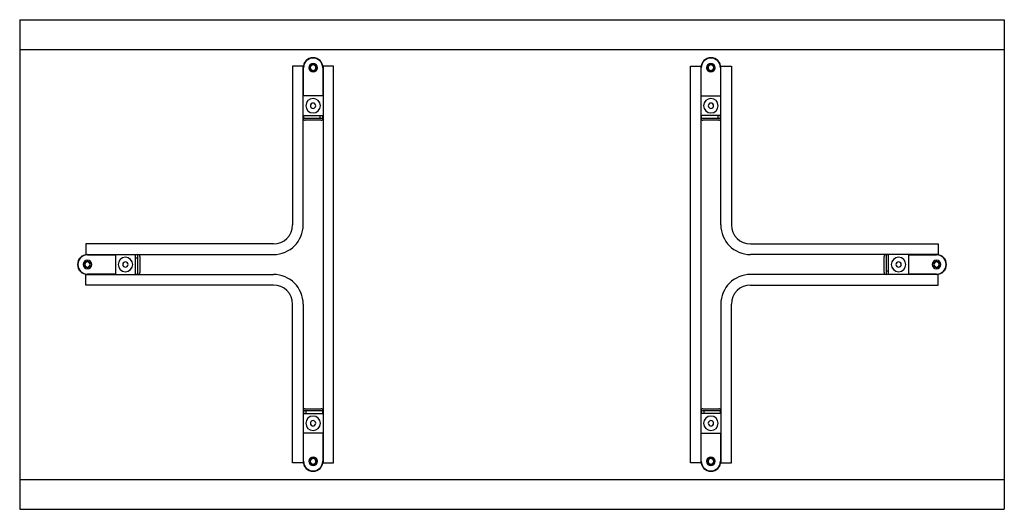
# Paper-space layout '_Bottom' of a CAD drawing. Header units: millimetres. Extents: x 0 to 1490, y -370 to 370.
import ezdxf

# ---------------------------------------------------------------- set-up
doc = ezdxf.new("R2010")
doc.units = ezdxf.units.MM

psp = doc.layouts.new('_Bottom')

# ---------------------------------------------------------------- linework, layer by layer
at = {"color": 7, "linetype": 'Continuous', "lineweight": 25}
for p, q in [((0, 370), (0, -370)), ((0, 370), (1490, 370)), ((1490, 370), (1490, -370)), ((0, 325), (1490, 325)), ((413, 300), (413, 60)), ((429, 300), (413, 300)), ((429, 60), (429, 300)), ((459, 300), (459, -300)), ((475, 300), (459, 300)), ((475, -300), (475, 300)), ((1015, -300), (1015, 300)), ((1015, 300), (1031, 300)), ((1031, 300), (1031, -300)), ((1061, 60), (1061, 300)), ((1061, 300), (1077, 300)), ((1077, 300), (1077, 60)), ((429.5, 255), (429.5, 297.5)), ((439.5, 297.5), (437.5, 297.5)), ((448.5, 297.5), (450.5, 297.5)), ((458.5, 297.5), (458.5, 255)), ((1031.5, 255), (1031.5, 297.5)), ((1041.5, 297.5), (1039.5, 297.5)), ((1050.5, 297.5), (1052.5, 297.5)), ((1060.5, 297.5), (1060.5, 255)), ((459, 255), (429, 255)), ((1031, 255), (1061, 255)), ((429, 225), (459, 225)), ((429.5, 225), (429.5, 221)), ((454.3, 225), (454.3, 221)), ((458.5, 221), (458.5, 225)), ((1061, 225), (1031, 225)), ((1031.5, 225), (1031.5, 221)), ((1056.3, 225), (1056.3, 221)), ((1060.5, 221), (1060.5, 225)), ((429.5, 221), (458.5, 221)), ((456, 218), (432, 218)), ((1031.5, 221), (1060.5, 221)), ((1058, 218), (1034, 218)), ((100, 31), (100, 15)), ((384, 31), (100, 31)), ((1106, 31), (1390, 31)), ((1390, 31), (1390, 15)), ((100, 15), (384, 15)), ((145, 15), (145, -15)), ((175, -15), (175, 15)), ((1390, 15), (1106, 15)), ((1315, -15), (1315, 15)), ((1345, 15), (1345, -15)), ((102.5, 14.5), (145, 14.5)), ((102.5, 4.5), (102.5, 6.5)), ((179, 14.5), (175, 14.5)), ((175, 10.3), (179, 10.3)), ((179, -14.5), (179, 14.5)), ((182, 12), (182, -12)), ((1308, -12), (1308, 12)), ((1315, 14.5), (1311, 14.5)), ((1311, 14.5), (1311, -14.5)), ((1345, 14.5), (1387.5, 14.5)), ((1387.5, 4.5), (1387.5, 6.5)), ((102.5, -4.5), (102.5, -6.5)), ((145, -14.5), (102.5, -14.5)), ((175, -14.5), (179, -14.5)), ((1315, -10.3), (1311, -10.3)), ((1311, -14.5), (1315, -14.5)), ((1387.5, -14.5), (1345, -14.5)), ((1387.5, -4.5), (1387.5, -6.5)), ((100, -15), (384, -15)), ((100, -31), (100, -15)), ((1390, -15), (1106, -15)), ((1390, -31), (1390, -15)), ((384, -31), (100, -31)), ((1106, -31), (1390, -31)), ((413, -300), (413, -60)), ((429, -60), (429, -300)), ((1061, -60), (1061, -300)), ((1077, -300), (1077, -60)), ((458.5, -221), (429.5, -221)), ((429.5, -221), (429.5, -225)), ((432, -218), (456, -218)), ((433.7, -225), (433.7, -221)), ((458.5, -225), (458.5, -221)), ((1060.5, -221), (1031.5, -221)), ((1031.5, -221), (1031.5, -225)), ((1034, -218), (1058, -218)), ((1035.7, -225), (1035.7, -221)), ((1060.5, -225), (1060.5, -221)), ((429, -225), (459, -225)), ((1061, -225), (1031, -225)), ((459, -255), (429, -255)), ((429.5, -297.5), (429.5, -255)), ((458.5, -255), (458.5, -297.5)), ((1031, -255), (1061, -255)), ((1031.5, -297.5), (1031.5, -255)), ((1060.5, -255), (1060.5, -297.5)), ((439.5, -297.5), (437.5, -297.5)), ((448.5, -297.5), (450.5, -297.5)), ((1041.5, -297.5), (1039.5, -297.5)), ((1050.5, -297.5), (1052.5, -297.5)), ((429, -300), (413, -300)), ((459, -300), (475, -300)), ((1031, -300), (1015, -300)), ((1061, -300), (1077, -300)), ((0, -325), (1490, -325)), ((0, -370), (1490, -370))]:
    psp.add_line(p, q, dxfattribs=at)
for centre, radius, start, end in [((444, 297.5), 15, 0, 180), ((444, 297.5), 14.5, 0, 180), ((444, 297.5), 6.5, 0, 180), ((444, 297.5), 4.5, 0, 180), ((444, 297.5), 4.25, 0, 180), ((1046, 297.5), 15, 0, 180), ((1046, 297.5), 14.5, 0, 180), ((1046, 297.5), 6.5, 0, 180), ((1046, 297.5), 4.5, 0, 180), ((1046, 297.5), 4.25, 0, 180), ((444, 297.5), 6.5, 180, 0), ((444, 297.5), 4.5, 180, 0), ((444, 297.5), 4.25, 180, 0), ((1046, 297.5), 6.5, 180, 0), ((1046, 297.5), 4.5, 180, 0), ((1046, 297.5), 4.25, 180, 360), ((444, 240), 11, 0, 180), ((444, 240), 11, 180, 0), ((444, 240), 4, 0, 180), ((444, 240), 4, 180, 0), ((1046, 240), 11, 0, 180), ((1046, 240), 11, 180, 0), ((1046, 240), 4, 0, 180), ((1046, 240), 4, 180, 0), ((432, 221), 3, 180, 270), ((456, 221), 3, 270, 0), ((1034, 221), 3, 180, 270), ((1058, 221), 3, 270, 360), ((384, 60), 29, 270, 0), ((384, 60), 45, 270, 0), ((1106, 60), 45, 180, 270), ((1106, 60), 29, 180, 270), ((102.5, 0), 15, 90, 270), ((179, 12), 3, 0, 90), ((1311, 12), 3, 90, 180), ((1387.5, 0), 15, 270, 90), ((102.5, 0), 14.5, 90, 270), ((102.5, 0), 6.5, 90, 270), ((102.5, 0), 4.5, 90, 270), ((102.5, 0), 4, 0, 180), ((102.5, 0), 4, 180, 0), ((102.5, 0), 6.5, 270, 90), ((102.5, 0), 4.5, 270, 90), ((160, 0), 11, 0, 180), ((160, 0), 11, 180, 0), ((160, 0), 4, 0, 180), ((1330, 0), 11, 0, 180), ((1330, 0), 11, 180, 0), ((1330, 0), 4, 0, 180), ((1387.5, 0), 6.5, 90, 270), ((1387.5, 0), 4.5, 90, 270), ((1387.5, 0), 4, 0, 180), ((1387.5, 0), 4, 180, 0), ((1387.5, 0), 14.5, 270, 90), ((1387.5, 0), 6.5, 270, 90), ((1387.5, 0), 4.5, 270, 90), ((160, 0), 4, 180, 0), ((179, -12), 3, 270, 360), ((1311, -12), 3, 180, 270), ((1330, 0), 4, 180, 0), ((384, -60), 45, 0, 90), ((1106, -60), 45, 90, 180), ((384, -60), 29, 0, 90), ((1106, -60), 29, 90, 180), ((432, -221), 3, 90, 180), ((456, -221), 3, 0, 90), ((1034, -221), 3, 90, 180), ((1058, -221), 3, 360, 90), ((444, -240), 11, 0, 180), ((444, -240), 4, 0, 180), ((1046, -240), 11, 0, 180), ((1046, -240), 4, 0, 180), ((444, -240), 11, 180, 0), ((444, -240), 4, 180, 0), ((1046, -240), 11, 180, 0), ((1046, -240), 4, 180, 0), ((444, -297.5), 15, 180, 0), ((444, -297.5), 14.5, 180, 0), ((444, -297.5), 6.5, 0, 180), ((444, -297.5), 6.5, 180, 0), ((444, -297.5), 4.5, 0, 180), ((444, -297.5), 4.5, 180, 0), ((444, -297.5), 4.25, 0, 180), ((444, -297.5), 4.25, 180, 0), ((1046, -297.5), 15, 180, 0), ((1046, -297.5), 14.5, 180, 0), ((1046, -297.5), 6.5, 0, 180), ((1046, -297.5), 6.5, 180, 360), ((1046, -297.5), 4.5, 0, 180), ((1046, -297.5), 4.5, 180, 0), ((1046, -297.5), 4.25, 0, 180), ((1046, -297.5), 4.25, 180, 0)]:
    psp.add_arc(centre, radius, start, end, dxfattribs=at)

doc.saveas('drawing.dxf')
